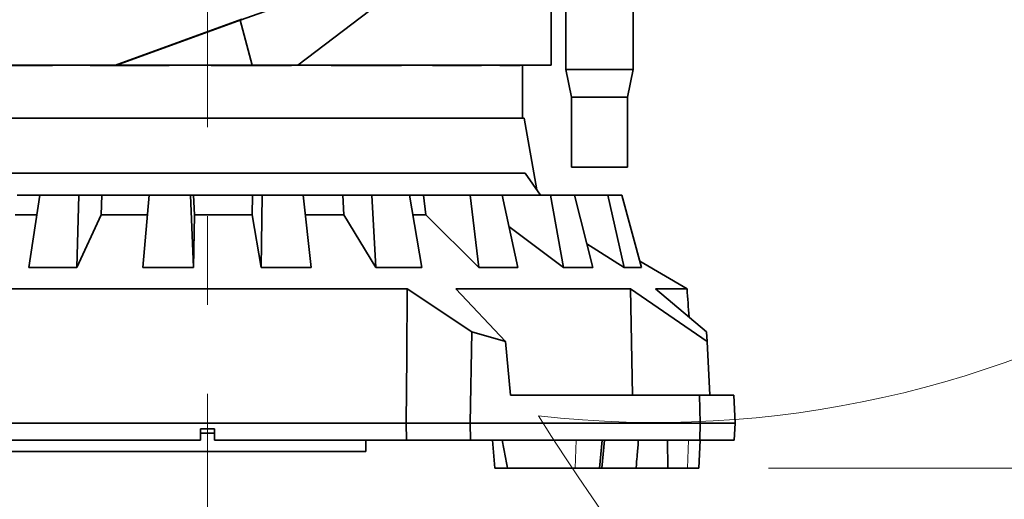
# Model space of a CAD drawing. Header units: millimetres. Extents: x 0 to 14900, y 0 to 10500.
# Tile 5 of 59: x 3304 to 4007, y 4525 to 4868. Entities that reach past the tile are written whole.
import ezdxf

# ---------------------------------------------------------------- set-up
doc = ezdxf.new("R2010")
doc.units = ezdxf.units.MM
doc.header["$LTSCALE"] = 25
doc.linetypes.add('CENTERX2', pattern=[20.32, 12.7, -2.54, 2.54, -2.54])
doc.styles.add('SLDTEXTSTYLE0', font='TXT', dxfattribs={"width": 0.605})
doc.dimstyles.new('SLDDIMSTYLE0', dxfattribs={"dimtxt": 87.5, "dimasz": 87.5, "dimexe": 0, "dimexo": 0.0625, "dimgap": 21.875, "dimtad": 1, "dimdec": 0, "dimrnd": 1e-09, "dimzin": 12, "dimdsep": 46, "dimtxsty": 'SLDTEXTSTYLE0', "dimsah": 1, "dimcen": 0.09, "dimadec": 0, "dimazin": 3, "dimtfac": 1, "dimtofl": 0, "dimtmove": 0, "dimatfit": 3, "dimfxl": 1, "dimfrac": 2, "dimtolj": 1, "dimtzin": 12, "dimarcsym": 0})

# ---------------------------------------------------------------- blocks, each defined once
blk = doc.blocks.new('_D')
at = {"color": 7, "linetype": 'Continuous', "lineweight": 0}
for p, q in [((1834, 5277.83), (1834, 3425.01)), ((3438.18, 4377.82), (3438.18, 3425.01)), ((1834, 3462.51), (3438.18, 3462.51))]:
    blk.add_line(p, q, dxfattribs=at)
at = {"color": 7, "linetype": 'Continuous', "lineweight": 18}
for points in [[(1834, 3462.51), (1921.5, 3450.01), (1921.5, 3475.01)], [(3438.18, 3462.51), (3350.68, 3475.01), (3350.68, 3450.01)]]:
    blk.add_solid(points, dxfattribs=at)
at = {"color": 7, "linetype": 'Continuous', "lineweight": 18, "insert": (2502.41, 3575.3), "char_height": 87.5, "attachment_point": 1, "style": 'SLDTEXTSTYLE0'}
blk.add_mtext('1604', dxfattribs=at)
blk = doc.blocks.new('_D_1')
at = {"color": 7, "linetype": 'Continuous', "lineweight": 0}
for p, q in [((993.1, 5818.77), (993.1, 3152.47)), ((3438.18, 4377.82), (3438.18, 3152.47)), ((993.1, 3189.97), (3438.18, 3189.97))]:
    blk.add_line(p, q, dxfattribs=at)
at = {"color": 7, "linetype": 'Continuous', "lineweight": 18}
for points in [[(993.1, 3189.97), (1080.6, 3177.47), (1080.6, 3202.47)], [(3438.18, 3189.97), (3350.68, 3202.47), (3350.68, 3177.47)]]:
    blk.add_solid(points, dxfattribs=at)
at = {"color": 7, "linetype": 'Continuous', "lineweight": 18, "insert": (2081.96, 3302.76), "char_height": 87.5, "attachment_point": 1, "style": 'SLDTEXTSTYLE0'}
blk.add_mtext('2445', dxfattribs=at)
blk = doc.blocks.new('_D_2')
at = {"color": 7, "linetype": 'Continuous', "lineweight": 0}
for p, q in [((4505.6, 5277.83), (4505.6, 3425.01)), ((3438.18, 4377.82), (3438.18, 3425.01)), ((4505.6, 3462.51), (3438.18, 3462.51))]:
    blk.add_line(p, q, dxfattribs=at)
at = {"color": 7, "linetype": 'Continuous', "lineweight": 18}
for points in [[(3438.18, 3462.51), (3525.68, 3450.01), (3525.68, 3475.01)], [(4505.6, 3462.51), (4418.1, 3475.01), (4418.1, 3450.01)]]:
    blk.add_solid(points, dxfattribs=at)
at = {"color": 7, "linetype": 'Continuous', "lineweight": 18, "insert": (3838.21, 3575.3), "char_height": 87.5, "attachment_point": 1, "style": 'SLDTEXTSTYLE0'}
blk.add_mtext('1067', dxfattribs=at)
blk = doc.blocks.new('_D_3')
at = {"color": 7, "linetype": 'Continuous', "lineweight": 0}
for p, q in [((6638.31, 5389.4), (6638.31, 3170.36)), ((3438.18, 4377.82), (3438.18, 3170.36)), ((6638.31, 3207.86), (3438.18, 3207.86))]:
    blk.add_line(p, q, dxfattribs=at)
at = {"color": 7, "linetype": 'Continuous', "lineweight": 18}
for points in [[(3438.18, 3207.86), (3525.68, 3195.36), (3525.68, 3220.36)], [(6638.31, 3207.86), (6550.81, 3220.36), (6550.81, 3195.36)]]:
    blk.add_solid(points, dxfattribs=at)
at = {"color": 7, "linetype": 'Continuous', "lineweight": 18, "insert": (4904.57, 3320.65), "char_height": 87.5, "attachment_point": 1, "style": 'SLDTEXTSTYLE0'}
blk.add_mtext('3200', dxfattribs=at)
blk = doc.blocks.new('_D_4')
at = {"color": 7, "linetype": 'Continuous', "lineweight": 0}
for p, q in [((3839.08, 4547.83), (7124.13, 4547.83)), ((7086.63, 3834.39), (7086.63, 4547.83)), ((5083.3, 3834.39), (7124.13, 3834.39))]:
    blk.add_line(p, q, dxfattribs=at)
at = {"color": 7, "linetype": 'Continuous', "lineweight": 18}
for points in [[(7086.63, 4547.83), (7074.13, 4460.33), (7099.13, 4460.33)], [(7086.63, 3834.39), (7099.13, 3921.89), (7074.13, 3921.89)]]:
    blk.add_solid(points, dxfattribs=at)
at = {"color": 7, "linetype": 'Continuous', "lineweight": 18, "insert": (6973.83, 4090.85), "char_height": 87.5, "attachment_point": 1, "rotation": 90, "style": 'SLDTEXTSTYLE0'}
blk.add_mtext('713', dxfattribs=at)
blk = doc.blocks.new('_D_5')
at = {"color": 7, "linetype": 'Continuous', "lineweight": 0}
for p, q in [((3808.18, 8212.83), (7124.13, 8212.83)), ((7086.63, 8212.83), (7086.63, 4547.83)), ((3839.08, 4547.83), (7124.13, 4547.83))]:
    blk.add_line(p, q, dxfattribs=at)
at = {"color": 7, "linetype": 'Continuous', "lineweight": 18}
for points in [[(7086.63, 8212.83), (7074.13, 8125.33), (7099.13, 8125.33)], [(7086.63, 4547.83), (7099.13, 4635.33), (7074.13, 4635.33)]]:
    blk.add_solid(points, dxfattribs=at)
at = {"color": 7, "linetype": 'Continuous', "lineweight": 18, "insert": (6973.83, 6246.65), "char_height": 87.5, "attachment_point": 1, "rotation": 90, "style": 'SLDTEXTSTYLE0'}
blk.add_mtext('3665', dxfattribs=at)

msp = doc.modelspace()

# ---------------------------------------------------------------- linework, layer by layer
at = {"color": 7, "linetype": 'CENTERX2', "lineweight": 18}
msp.add_line((3438.1787755, 5108.9808168), (3438.1787755, 4427.8190025), dxfattribs=at)
at = {"color": 7, "linetype": 'Continuous', "lineweight": 35}
for p, q in [((3617.6144293, 4923.26065), (3461.3927435, 4867.979423)), ((3502.6031537, 4835.8310941), (3617.6144293, 4923.26065)), ((3683.6787755, 4908.8310941), (3683.6787755, 4835.8310941)), ((3694.1787755, 4900.0982098), (3694.1787755, 4832.8310941)), ((3742.1787755, 4832.8310941), (3742.1787755, 4900.0982098)), ((3462.7244176, 4868.6799589), (3372.4729036, 4835.8310941)), ((3461.3927435, 4867.979423), (3373.0659357, 4835.8310941)), ((3470.0603581, 4835.8310941), (3461.3927435, 4867.979423)), ((3372.4729036, 4835.8310941), (3273.0112742, 4835.8310941)), ((3327.32402, 4835.6485544), (3280.8322913, 4835.6485544)), ((3327.32402, 4835.6485544), (3327.32402, 4835.8310941)), ((3354.3575015, 4835.6485544), (3354.3575015, 4835.8310941)), ((3354.4840571, 4835.8310941), (3354.3575015, 4835.6485544)), ((3410.6903673, 4835.6485544), (3354.3575015, 4835.6485544)), ((3373.0659357, 4835.8310941), (3372.4729036, 4835.8310941)), ((3373.0659357, 4835.8310941), (3470.0603581, 4835.8310941)), ((3410.6903673, 4835.6485544), (3410.6506586, 4835.8310941)), ((3410.6903673, 4835.6485544), (3410.6903673, 4835.8310941)), ((3440.6437408, 4835.6485544), (3440.6437408, 4835.8310941)), ((3440.7043468, 4835.8310941), (3440.6437408, 4835.6485544)), ((3498.2415756, 4835.6485544), (3440.6437408, 4835.6485544)), ((3470.0603581, 4835.8310941), (3502.6031537, 4835.8310941)), ((3498.2415756, 4835.6485544), (3498.1321837, 4835.8310941)), ((3498.2415756, 4835.6485544), (3498.2415756, 4835.8310941)), ((3683.6787755, 4835.8310941), (3502.6031537, 4835.8310941)), ((3526.5547115, 4835.6485544), (3526.5547115, 4835.8310941)), ((3576.648767, 4835.6485544), (3526.5547115, 4835.6485544)), ((3576.648767, 4835.6485544), (3576.648767, 4835.8310941)), ((3599.0112471, 4835.6485544), (3599.0112471, 4835.8310941)), ((3633.9751574, 4835.6485544), (3599.0112471, 4835.6485544)), ((3633.9751574, 4835.6485544), (3633.9751574, 4835.8310941)), ((3646.9824968, 4835.6485544), (3646.9824968, 4835.8310941)), ((3661.4933236, 4835.6485544), (3646.9824968, 4835.6485544)), ((3661.4933236, 4835.6485544), (3661.4933236, 4835.8310941)), ((3663.1787755, 4797.8310941), (3663.1787755, 4835.8310941)), ((3694.1787755, 4832.8310941), (3698.1787755, 4812.8310941)), ((3742.1787755, 4832.8310941), (3694.1787755, 4832.8310941)), ((3738.1787755, 4812.8310941), (3742.1787755, 4832.8310941)), ((3698.1787755, 4812.8310941), (3698.1787755, 4762.8310941)), ((3738.1787755, 4812.8310941), (3698.1787755, 4812.8310941)), ((3738.1787755, 4762.8310941), (3738.1787755, 4812.8310941)), ((3211.8767594, 4797.8310941), (3664.4807915, 4797.8310941)), ((3673.5100009, 4746.6239034), (3664.4807915, 4797.8310941)), ((3206.8971247, 4758.5880182), (3665.1088728, 4758.5880182)), ((3665.1088728, 4758.5880182), (3676.1732883, 4742.8310941)), ((3738.1787755, 4762.8310941), (3698.1787755, 4762.8310941)), ((3302.1070739, 4742.8310941), (3318.295291, 4742.8310941)), ((3318.2983774, 4742.8310941), (3310.4613175, 4691.2255751)), ((3346.2508872, 4742.8310941), (3318.2983774, 4742.8310941)), ((3344.7366419, 4691.2255751), (3346.2508872, 4742.8310941)), ((3346.2508872, 4742.8310941), (3362.5606739, 4742.8310941)), ((3362.1481066, 4728.7912737), (3362.5606739, 4742.8310941)), ((3362.5606739, 4742.8310941), (3396.3579771, 4742.8310941)), ((3396.3749871, 4742.8310941), (3391.8320105, 4691.2255751)), ((3426.0082326, 4742.8310941), (3396.3749871, 4742.8310941)), ((3428.1682503, 4691.2255751), (3426.0082326, 4742.8310941)), ((3426.0082326, 4742.8310941), (3428.1675225, 4742.8310941)), ((3428.7550983, 4728.7912737), (3428.1675225, 4742.8310941)), ((3428.1675225, 4742.8310941), (3470.3595126, 4742.8310941)), ((3470.1042228, 4728.7912737), (3470.3595126, 4742.8310941)), ((3470.3595126, 4742.8310941), (3477.3004559, 4742.8310941)), ((3477.3004559, 4742.8310941), (3476.3611589, 4691.2255751)), ((3506.5949803, 4742.8310941), (3477.3004559, 4742.8310941)), ((3512.2820595, 4691.2255751), (3506.5949803, 4742.8310941)), ((3506.6356311, 4742.8310941), (3534.7341729, 4742.8310941)), ((3535.4772284, 4728.7912737), (3534.7341729, 4742.8310941)), ((3534.7341729, 4742.8310941), (3555.5598469, 4742.8310941)), ((3555.5598469, 4742.8310941), (3558.288241, 4691.2255751)), ((3582.5192768, 4742.8310941), (3555.5598469, 4742.8310941)), ((3591.3458523, 4691.2255751), (3582.5192768, 4742.8310941)), ((3582.6145652, 4742.8310941), (3592.5287424, 4742.8310941)), ((3594.2195052, 4728.7912737), (3592.5287424, 4742.8310941)), ((3592.5287424, 4742.8310941), (3625.8199118, 4742.8310941)), ((3625.8199118, 4742.8310941), (3632.0300615, 4691.2255751)), ((3648.6070066, 4742.8310941), (3625.8199118, 4742.8310941)), ((3659.971562, 4691.2255751), (3648.6070066, 4742.8310941)), ((3648.6070066, 4742.8310941), (3683.2925433, 4742.8310941)), ((3683.2925433, 4742.8310941), (3692.5612372, 4691.2255751)), ((3700.3544002, 4742.8310941), (3683.2925433, 4742.8310941)), ((3713.4824598, 4691.2255751), (3700.3544002, 4742.8310941)), ((3700.3544002, 4742.8310941), (3724.0610767, 4742.8310941)), ((3724.0610767, 4742.8310941), (3735.7566686, 4691.2255751)), ((3734.2349583, 4742.8310941), (3724.0610767, 4742.8310941)), ((3748.2318664, 4691.2255751), (3734.2349583, 4742.8310941)), ((3316.104165, 4728.7912737), (3300.7224794, 4728.7912737)), ((3362.1481066, 4728.7912737), (3344.7366419, 4691.2255751)), ((3395.1103184, 4728.7912737), (3362.1481066, 4728.7912737)), ((3428.7550983, 4728.7912737), (3428.1682503, 4691.2255751)), ((3470.1042228, 4728.7912737), (3428.7550983, 4728.7912737)), ((3476.3611589, 4691.2255751), (3470.1042228, 4728.7912737)), ((3535.4772284, 4728.7912737), (3508.1896413, 4728.7912737)), ((3558.288241, 4691.2255751), (3535.4772284, 4728.7912737)), ((3594.2195052, 4728.7912737), (3585.0169103, 4728.7912737)), ((3632.0300615, 4691.2255751), (3594.2195052, 4728.7912737)), ((3692.5612372, 4691.2255751), (3653.5463797, 4720.4018037)), ((3735.7566686, 4691.2255751), (3709.1974904, 4708.0695016)), ((3747.0118749, 4695.7235895), (3780.8041027, 4675.9214231)), ((3310.4613175, 4691.2255751), (3344.7366419, 4691.2255751)), ((3391.8320105, 4691.2255751), (3428.1682503, 4691.2255751)), ((3476.3611589, 4691.2255751), (3512.2820595, 4691.2255751)), ((3558.288241, 4691.2255751), (3591.3458523, 4691.2255751)), ((3632.0300615, 4691.2255751), (3659.971562, 4691.2255751)), ((3692.5612372, 4691.2255751), (3713.4824598, 4691.2255751)), ((3735.7566686, 4691.2255751), (3748.2318664, 4691.2255751)), ((3295.5173202, 4675.9214231), (3580.8402307, 4675.9214231)), ((3580.8402307, 4675.9214231), (3627.0546807, 4645.2223227)), ((3615.4655918, 4675.9214231), (3740.34455, 4675.9214231)), ((3650.9765133, 4638.265835), (3615.4655918, 4675.9214231)), ((3740.34455, 4675.9214231), (3795.1163405, 4638.265835)), ((3740.34455, 4675.9214231), (3741.7170296, 4599.8310941)), ((3758.1513988, 4675.9214231), (3780.8041027, 4675.9214231)), ((3794.7517664, 4645.2223227), (3758.1513988, 4675.9214231)), ((3627.0546807, 4645.2223227), (3625.9141936, 4579.8310941)), ((3627.0546807, 4645.2223227), (3650.9765133, 4638.265835)), ((3795.1163405, 4638.265835), (3794.7517664, 4645.2223227)), ((3650.9765133, 4638.265835), (3654.5530815, 4599.8310941)), ((3795.1163405, 4638.265835), (3797.1306199, 4599.8310941)), ((3654.5530815, 4599.8310941), (3789.7446152, 4599.8310941)), ((3790.1787755, 4579.8310941), (3789.7446152, 4599.8310941)), ((3789.7446152, 4599.8310941), (3814.1306199, 4599.8310941)), ((3814.1306199, 4599.8310941), (3815.1787755, 4579.8310941)), ((3296.1788274, 4579.8310941), (3580.1787235, 4579.8310941)), ((3433.1787755, 4575.8310941), (3443.1787755, 4575.8310941)), ((3433.1787755, 4575.8310941), (3433.1787755, 4567.8310941)), ((3443.1787755, 4567.8310941), (3443.1787755, 4575.8310941)), ((3580.1787235, 4579.8310941), (3625.9141936, 4579.8310941)), ((3580.1787235, 4579.8310941), (3580.2625623, 4567.8310941)), ((3625.9141936, 4579.8310941), (3790.1787755, 4579.8310941)), ((3625.9141936, 4579.8310941), (3626.1234854, 4567.8310941)), ((3789.9182793, 4567.8310941), (3790.1787755, 4579.8310941)), ((3815.1787755, 4579.8310941), (3790.1787755, 4579.8310941)), ((3815.1787755, 4579.8310941), (3814.5498821, 4567.8310941)), ((3296.0949887, 4567.8310941), (3433.1787755, 4567.8310941)), ((3443.1787755, 4572.8310941), (3433.1787755, 4572.8310941)), ((3443.1787755, 4567.8310941), (3580.2625623, 4567.8310941)), ((3551.1787755, 4567.8310941), (3551.1787755, 4559.7310941)), ((3626.1234854, 4567.8310941), (3580.2625623, 4567.8310941)), ((3789.9182793, 4567.8310941), (3626.1234854, 4567.8310941)), ((3641.6833471, 4567.8310941), (3643.4331204, 4547.8310941)), ((3718.1281855, 4547.8310941), (3720.0358609, 4567.8310941)), ((3719.9335738, 4547.8310941), (3721.6833471, 4567.8310941)), ((3766.8816556, 4567.8310941), (3767.1327597, 4547.8310941)), ((3789.078949, 4547.8310941), (3790.1271046, 4567.8310941)), ((3814.5498821, 4567.8310941), (3789.9182793, 4567.8310941)), ((3551.1787755, 4559.7310941), (3233.9655457, 4559.7310941)), ((3652.4689497, 4547.8310941), (3643.4331204, 4547.8310941)), ((3652.4689497, 4547.8310941), (3700.9043868, 4547.8310941)), ((3700.9043868, 4547.8310941), (3718.1281855, 4547.8310941)), ((3719.9335738, 4547.8310941), (3718.1281855, 4547.8310941)), ((3744.3519561, 4547.8310941), (3719.9335738, 4547.8310941)), ((3767.1327597, 4547.8310941), (3744.3497697, 4547.8310941)), ((3744.3519561, 4547.8310941), (3744.6048454, 4550.7216322)), ((3767.1327597, 4547.8310941), (3781.045585, 4547.8310941)), ((3781.045585, 4547.8310941), (3789.078949, 4547.8310941))]:
    msp.add_line(p, q, dxfattribs=at)
at = {"color": 8, "linetype": 'Continuous', "lineweight": 18}
for p, q in [((3700.9043868, 4547.8310941), (3701.5419054, 4567.8310941)), ((3781.045585, 4547.8310941), (3781.8775707, 4567.8310941))]:
    msp.add_line(p, q, dxfattribs=at)
at = {"color": 7, "linetype": 'Continuous', "lineweight": 35, "flags": 128}
msp.add_lwpolyline([(3580.8402307, 4675.9214231), (3580.5116937, 4627.7886917), (3580.1787235, 4579.8310941)], dxfattribs=at)
at = {"color": 7, "linetype": 'Continuous', "lineweight": 18}
for centre, radius, start, end in [((3758.1787755, 5327.8310941), 1924.18, 99.1446904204, 210.8559817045), ((3758.1787755, 5327.8310941), 747.42, 263.5748605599, 53.5745805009), ((5033.3043508, 5439.3967608), 1605.01, 212.1586371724, 5.252998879)]:
    msp.add_arc(centre, radius, start, end, dxfattribs=at)
at = {"color": 7, "linetype": 'Continuous', "lineweight": 35}
msp.add_ellipse((3511.0696768, 1039.1506765), major_axis=(-122.2521251, 6182.8560454), ratio=0.0682328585, start_param=5.3358578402, end_param=5.339873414, dxfattribs=at)
for points, knots in [([(3648.7713831, 4567.8310941), (3649.3802, 4564.4994081), (3650.5979158, 4557.8355869), (3651.8452437, 4551.1660749), (3652.4689497, 4547.8310941)], [0, 0, 0, 0, 0.4999662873, 1, 1, 1, 1]), ([(3744.5996385, 4550.7220877), (3744.8065029, 4553.0897941), (3745.3044232, 4558.7888366), (3745.7643472, 4564.4953758), (3746.0331926, 4567.8310941)], [0, 0, 0, 0, 0.4154568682, 1, 1, 1, 1])]:
    msp.add_open_spline(points, degree=3, knots=knots, dxfattribs=at)

# ---------------------------------------------------------------- dimensions: what is measured, and where the dimension line sits
at = {"color": 7, "linetype": 'Continuous', "lineweight": 18}
for p1, picture, middle in [((3758.1787755, 8212.8310941), '_D_5', (7086.6282924, 6380.3310941)), ((5033.3043508, 3834.3867608), '_D_4', (7086.6282924, 4191.1089274))]:
    dim = msp.add_linear_dim(base=(7086.6282924, 4547.8310941), p1=p1, p2=(3789.078949, 4547.8310941), angle=90, dimstyle='SLDDIMSTYLE0', dxfattribs=at)
    dim.commit()
    dim.dimension.update_dxf_attribs({"geometry": picture, "text_midpoint": middle, "dimtype": 160})
for base, p1, picture, middle in [((3438.1787755, 3189.9658796), (993.097748, 5868.7728145), '_D_1', (2215.6382617, 3189.9658796)), ((3438.1787755, 3207.8565486), (6638.3143508, 5439.3967608), '_D_3', (5038.2465631, 3207.8565486)), ((3438.1787755, 3462.505118), (1833.9987755, 5327.8310941), '_D', (2636.0887755, 3462.505118)), ((3438.1787755, 3462.505118), (4505.5987755, 5327.8310941), '_D_2', (3971.8887755, 3462.505118))]:
    dim = msp.add_linear_dim(base=base, p1=p1, p2=(3438.1787755, 4427.8190025), dimstyle='SLDDIMSTYLE0', dxfattribs=at)
    dim.commit()
    dim.dimension.update_dxf_attribs({"geometry": picture, "text_midpoint": middle, "dimtype": 160})

doc.saveas('drawing.dxf')
